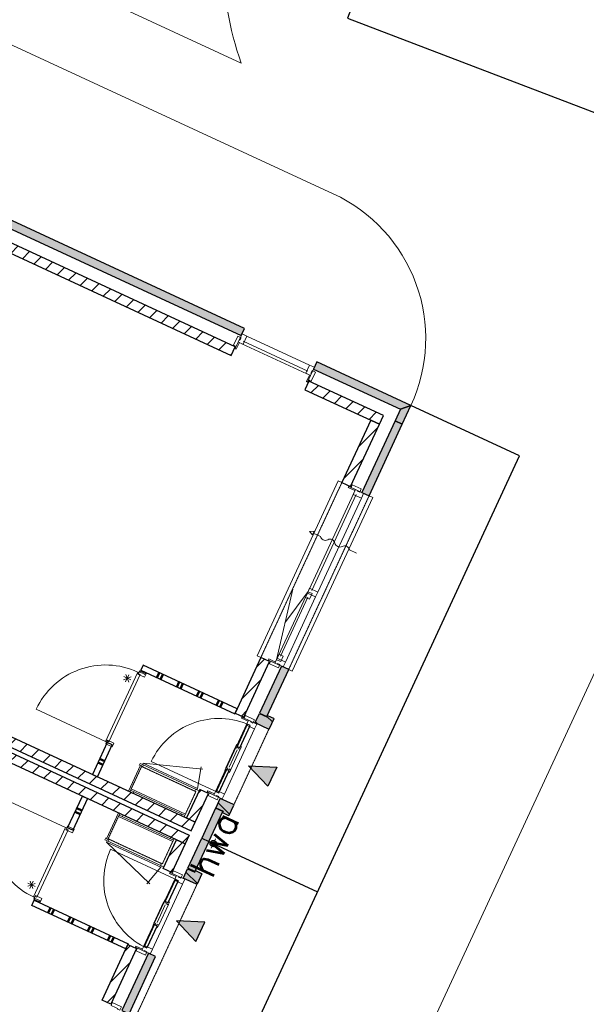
# Model space of a CAD drawing. Extents: x -1000932 to 2054797, y 285738 to 764020.
# Tile 70 of 256: x -330443 to -323336, y 564554 to 576907. Entities that reach past the tile are written whole.
import ezdxf

# ---------------------------------------------------------------- set-up
doc = ezdxf.new("R2010")
doc.units = 0
doc.header["$MEASUREMENT"] = 0
doc.linetypes.add('DASHED', pattern=[0.75, 0.5, -0.25])
doc.layers.add('31.', color=7, linetype='CONTINUOUS')
doc.layers.add('HATCH_REACTORS', color=7, linetype='CONTINUOUS')
doc.styles.get("Standard").update_dxf_attribs({"font": 'romans.shx'})
pattern_1 = [(45, (-31791.21, 918770.12), (106.06602, -106.066015), [])]
pattern_2 = [(135, (-31791.21, 918982.25), (106.066017, 106.06602), [])]

msp = doc.modelspace()

# ---------------------------------------------------------------- hatches: boundary and pattern name
at = {"layer": '31.', "linetype": 'Continuous'}
for color, points in [(7, [(-327663.901, 572943.029), (-327621.869, 573033.779), (-330888.401, 574546.967), (-330930.432, 574456.217)]), (7, [(-325667.682, 572018.311), (-325534.901, 572067.029), (-326714.494, 572613.467), (-326756.526, 572522.717)]), (7, [(-325534.901, 572067.029), (-325667.682, 572018.311), (-325734.932, 571873.154), (-325644.182, 571831.123)]), (7, [(-326151.057, 570974.842), (-326060.307, 570932.811), (-325644.182, 571831.123), (-325734.932, 571873.154)]), (7, [(-327433.026, 568207.373), (-327342.307, 568165.311), (-327069.088, 568755.123), (-327159.838, 568797.154)]), (253, [(-327435.151, 568202.811), (-327344.401, 568160.779), (-327335.994, 568178.936), (-327258.869, 568143.217), (-327256.432, 568136.561), (-327315.276, 568009.529), (-327321.932, 568007.092), (-327489.776, 568084.873), (-327487.682, 568089.404)]), (7, [(-327329.651, 567288.811), (-327572.276, 567547.779), (-327217.838, 567530.186)]), (253, [(-327983.244, 567019.592), (-327892.526, 566977.561), (-327900.932, 566959.436), (-327823.776, 566923.686), (-327817.151, 566926.123), (-327758.307, 567053.154), (-327760.744, 567059.811), (-327928.619, 567137.561), (-327930.713, 567133.029)]), (7, [(-328160.213, 566637.592), (-328069.463, 566595.561), (-327894.619, 566973.029), (-327985.338, 567015.061)]), (7, [(-328160.213, 566637.592), (-328069.463, 566595.561), (-328244.338, 566218.092), (-328335.057, 566260.123)]), (253, [(-328337.151, 566255.592), (-328246.432, 566213.561), (-328238.026, 566231.717), (-328160.901, 566195.998), (-328158.463, 566189.342), (-328217.307, 566062.311), (-328223.932, 566059.873), (-328391.807, 566137.654), (-328389.713, 566142.186)]), (7, [(-328119.869, 565582.967), (-328474.276, 565600.561), (-328231.651, 565341.592)]), (7, [(-328737.776, 565152.842), (-328828.526, 565194.873), (-329160.588, 564478.061), (-329069.838, 564436.029)])]:
    msp.add_hatch(color=color, dxfattribs=at).paths.add_polyline_path(points, flags=0)
h = msp.add_hatch(dxfattribs=at)
h.set_pattern_fill('ARKEY_P_050A40_12', style=0, pattern_type=0)
h.set_pattern_definition(pattern_1)
h.paths.add_polyline_path([(-330988.619, 574306.842), (-331039.057, 574197.936), (-327790.651, 572693.186), (-327740.213, 572802.061)], flags=0)
h = msp.add_hatch(dxfattribs=at)
h.set_pattern_fill('ARKEY_P_050A40_12', style=0, pattern_type=0)
h.set_pattern_definition(pattern_1)
h.paths.add_polyline_path([(-326814.682, 572373.342), (-326865.151, 572264.436), (-325930.557, 571831.498), (-325880.088, 571940.404)], flags=0)
h = msp.add_hatch(dxfattribs=at)
h.set_pattern_fill('ARKEY_P_050A40_12', style=0, pattern_type=0)
h.set_pattern_definition(pattern_1)
h.paths.add_polyline_path([(-325930.557, 571831.498), (-326039.432, 571881.967), (-326400.901, 571101.623), (-326292.026, 571051.186)], flags=0)
h = msp.add_hatch(dxfattribs=at)
h.set_pattern_fill('ARKEY_P_050A40_12', style=0, pattern_type=0)
h.set_pattern_definition(pattern_1)
h.paths.add_polyline_path([(-328292.776, 566732.061), (-328242.338, 566840.967), (-338178.057, 571443.529), (-338228.526, 571334.654)], flags=0)
h = msp.add_hatch(dxfattribs=at)
h.set_pattern_fill('ARKEY_P_050A40_12', style=0, pattern_type=0)
h.set_pattern_definition(pattern_1)
h.paths.add_polyline_path([(-328317.994, 566677.623), (-328368.432, 566568.748), (-338304.182, 571171.311), (-338253.744, 571280.217)], flags=0)
h = msp.add_hatch(dxfattribs=at)
h.set_pattern_fill('ARKEY_P_050A40_12', style=0, pattern_type=0)
h.set_pattern_definition(pattern_1)
h.paths.add_polyline_path([(-327309.213, 568855.342), (-327418.088, 568905.779), (-327741.744, 568207.092), (-327632.869, 568156.654)], flags=0)
h = msp.add_hatch(dxfattribs=at)
h.set_pattern_fill('ARKEY_P_050A40_17', style=0, pattern_type=0)
h.set_pattern_definition(pattern_2)
h.paths.add_polyline_path([(-327435.151, 568202.811), (-327344.401, 568160.779), (-327335.994, 568178.936), (-327258.869, 568143.217), (-327256.432, 568136.561), (-327315.276, 568009.529), (-327321.932, 568007.092), (-327489.776, 568084.873), (-327487.682, 568089.404)], flags=0)
h = msp.add_hatch(dxfattribs=at)
h.set_pattern_fill('ARKEY_P_050A40_12', style=0, pattern_type=0)
h.set_pattern_definition(pattern_1)
h.paths.add_polyline_path([(-328075.901, 567200.279), (-328184.776, 567250.717), (-328351.213, 566891.404), (-328242.338, 566840.967)], flags=0)
h = msp.add_hatch(dxfattribs=at)
h.set_pattern_fill('ARKEY_P_050A40_17', style=0, pattern_type=0)
h.set_pattern_definition(pattern_2)
h.paths.add_polyline_path([(-327983.244, 567019.592), (-327892.526, 566977.561), (-327900.932, 566959.436), (-327823.776, 566923.686), (-327817.151, 566926.123), (-327758.307, 567053.154), (-327760.744, 567059.811), (-327928.619, 567137.561), (-327930.713, 567133.029)], flags=0)
h = msp.add_hatch(dxfattribs=at)
h.set_pattern_fill('ARKEY_P_050A40_12', style=0, pattern_type=0)
h.set_pattern_definition(pattern_1)
h.paths.add_polyline_path([(-328534.869, 566209.436), (-328643.776, 566259.873), (-328477.307, 566619.186), (-328368.432, 566568.748)], flags=0)
h = msp.add_hatch(dxfattribs=at)
h.set_pattern_fill('ARKEY_P_050A40_17', style=0, pattern_type=0)
h.set_pattern_definition(pattern_2)
h.paths.add_polyline_path([(-328337.151, 566255.592), (-328246.432, 566213.561), (-328238.026, 566231.717), (-328160.901, 566195.998), (-328158.463, 566189.342), (-328217.307, 566062.311), (-328223.932, 566059.873), (-328391.807, 566137.654), (-328389.713, 566142.186)], flags=0)
h = msp.add_hatch(dxfattribs=at)
h.set_pattern_fill('ARKEY_P_050A40_12', style=0, pattern_type=0)
h.set_pattern_definition(pattern_1)
h.paths.add_polyline_path([(-329301.557, 564554.373), (-329410.432, 564604.811), (-329086.807, 565303.498), (-328977.901, 565253.061)], flags=0)

# ---------------------------------------------------------------- linework, layer by layer
at = {"layer": '31.', "color": 7, "linetype": 'Continuous', "lineweight": 50}
for p, q in [((-328691.963, 568713.373), (-328721.401, 568649.873)), ((-328646.588, 568692.373), (-328676.026, 568628.842)), ((-328442.432, 568597.779), (-328471.869, 568534.279)), ((-328397.088, 568576.779), (-328426.494, 568513.248)), ((-328192.901, 568482.217), (-328222.338, 568418.686)), ((-328147.557, 568461.186), (-328176.963, 568397.686)), ((-327943.401, 568366.623), (-327972.807, 568303.092)), ((-327898.026, 568345.592), (-327927.432, 568282.092)), ((-329376.901, 567603.498), (-329440.432, 567632.904)), ((-329397.932, 567558.123), (-329461.432, 567587.561)), ((-329726.276, 567015.904), (-329662.744, 566986.467)), ((-329747.276, 566970.529), (-329683.776, 566941.092)), ((-330058.026, 565764.404), (-330087.432, 565700.904)), ((-330012.651, 565743.404), (-330042.088, 565679.873)), ((-329808.494, 565648.842), (-329837.932, 565585.311)), ((-329763.119, 565627.811), (-329792.557, 565564.279)), ((-329558.963, 565533.248), (-329588.401, 565469.717)), ((-329513.588, 565512.217), (-329543.026, 565448.717)), ((-329309.432, 565417.654), (-329338.869, 565354.123)), ((-329264.057, 565396.623), (-329293.494, 565333.123))]:
    msp.add_line(p, q, dxfattribs=at)
at = {"layer": '31.', "color": 7, "linetype": 'Continuous', "lineweight": 18, "ltscale": 10}
for points in [[(-327663.057, 579039.842, 0.172969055), (-327663.057, 576359.092)], [(-327663.057, 579039.811, 0.172964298), (-327663.057, 576359.123)], [(-332628.307, 577557.123), (-326508.994, 574722.436, -0.41421361), (-325534.901, 572067.029), (-325534.901, 572067.029)], [(-334601.244, 544321.467, 0.044976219), (-334286.901, 544865.842), (-332123.963, 549535.092), (-322483.276, 570326.092, -0.394068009), (-318691.057, 571866.529), (-318245.151, 571696.279)]]:
    msp.add_lwpolyline(points, format="xyb", dxfattribs=at)
for points in [[(-327663.057, 576359.123), (-332207.994, 578464.467)], [(-327592.588, 572937.561), (-326806.807, 572573.561)], [(-327739.557, 572779.717), (-327701.307, 572862.279)], [(-327687.682, 572855.967), (-327725.932, 572773.404)], [(-327701.307, 572862.279), (-327687.682, 572855.967)], [(-327655.932, 572841.279), (-326839.307, 572462.967)], [(-327638.276, 572872.217), (-326827.088, 572496.436)], [(-327725.932, 572773.404), (-327739.557, 572779.717)], [(-326807.526, 572448.279), (-326845.776, 572365.686)], [(-326832.182, 572359.404), (-326793.932, 572441.967)], [(-326793.932, 572441.967), (-326807.526, 572448.279)], [(-326845.776, 572365.686), (-326832.182, 572359.404)], [(-326400.901, 571101.623), (-326446.276, 571122.623), (-327463.463, 568926.779), (-327418.088, 568905.779)], [(-326060.307, 570932.811), (-326014.932, 570911.811), (-327023.713, 568734.092), (-327069.088, 568755.123)], [(-326252.807, 570966.873), (-326813.119, 569757.373)], [(-326221.869, 570949.248), (-326779.651, 569745.154)], [(-326320.682, 571036.904), (-326314.369, 571050.498)], [(-326238.119, 570998.654), (-326320.682, 571036.904)], [(-326314.369, 571050.498), (-326231.807, 571012.248)], [(-326231.807, 571012.248), (-326238.119, 570998.654)], [(-326156.526, 570903.529), (-326702.526, 569724.873)], [(-326824.463, 569732.873), (-327222.088, 568874.498)], [(-326828.369, 569661.373), (-327170.088, 568923.686)], [(-326730.682, 569664.061), (-327108.994, 568847.436)], [(-327316.838, 568886.404), (-327323.151, 568872.811)], [(-327323.151, 568872.811), (-327240.588, 568834.561)], [(-327234.276, 568848.186), (-327316.838, 568886.404)], [(-327240.588, 568834.561), (-327234.276, 568848.186)], [(-328932.838, 568692.998), (-329323.838, 567848.904), (-329346.526, 567859.404), (-329352.838, 567845.811), (-329366.432, 567852.123), (-328963.182, 568722.623), (-328949.213, 568717.123), (-328955.526, 568703.498), (-328932.838, 568692.998)], [(-328904.276, 568707.061), (-328936.057, 568721.748), (-328925.526, 568744.436), (-328862.026, 568715.029), (-328872.526, 568692.342), (-328904.276, 568707.061)], [(-328896.119, 568807.967), (-328925.526, 568744.436)], [(-328925.526, 568744.436), (-327745.963, 568198.029)], [(-327716.526, 568261.529), (-328896.119, 568807.967)], [(-327745.963, 568198.029), (-327716.526, 568261.529)], [(-327661.526, 568142.373), (-327655.213, 568155.998)], [(-327578.963, 568104.123), (-327661.526, 568142.373)], [(-327655.213, 568155.998), (-327572.651, 568117.748)], [(-327572.651, 568117.748), (-327578.963, 568104.123)], [(-327593.651, 568072.373), (-327986.244, 567224.873)], [(-327497.369, 568009.029), (-327875.651, 567192.373)], [(-327558.651, 568053.936), (-327583.151, 568065.311)], [(-329345.869, 567837.061), (-329530.807, 567437.811)], [(-329467.276, 567408.404), (-329282.338, 567807.654)], [(-329282.338, 567807.654), (-329345.869, 567837.061)], [(-327735.557, 567782.686), (-327857.026, 567520.467)], [(-327715.494, 567747.467), (-327817.213, 567527.904)], [(-327675.682, 567754.967), (-327797.151, 567492.748)], [(-328925.807, 567554.311), (-329077.119, 567227.654), (-329060.776, 567220.092), (-328909.463, 567546.748), (-328925.807, 567554.311)], [(-328900.963, 567531.779), (-328889.619, 567556.279), (-328931.369, 567575.623), (-328942.713, 567551.123)], [(-328903.244, 567562.592), (-328220.901, 567246.498), (-328213.307, 567262.842), (-328895.651, 567578.936), (-328903.244, 567562.592)], [(-328220.901, 567246.498), (-328903.244, 567562.592), (-328895.651, 567578.936), (-328213.307, 567262.842), (-328220.901, 567246.498)], [(-328895.651, 567578.936), (-328895.651, 567578.936), (-328146.026, 567503.311)], [(-328213.307, 567262.842), (-328166.276, 567532.154)], [(-329530.807, 567437.811), (-329467.276, 567408.404)], [(-329009.807, 567220.717), (-329019.057, 567200.748), (-329060.776, 567220.092), (-329051.526, 567240.061)], [(-328363.432, 566941.154), (-328371.026, 566924.811), (-329051.526, 567240.061), (-329043.963, 567256.404), (-328363.432, 566941.154)], [(-328245.838, 567228.311), (-328234.494, 567252.811), (-328192.744, 567233.467), (-328204.119, 567208.967)], [(-328083.526, 567231.373), (-328089.838, 567217.748)], [(-328000.963, 567193.123), (-328083.526, 567231.373)], [(-329841.838, 566766.373), (-329656.901, 567165.623)], [(-329593.401, 567136.186), (-329778.338, 566736.936)], [(-329656.901, 567165.623), (-329593.401, 567136.186)], [(-328089.838, 567217.748), (-328007.276, 567179.498)], [(-328007.276, 567179.498), (-328000.963, 567193.123)], [(-327949.557, 567210.092), (-327974.057, 567221.436)], [(-329354.526, 566628.811), (-329203.213, 566955.436), (-329186.869, 566947.873), (-329338.213, 566621.217), (-329354.526, 566628.811)], [(-328523.182, 566596.342), (-328515.588, 566612.686), (-329196.119, 566927.936), (-329203.713, 566911.592), (-328523.182, 566596.342)], [(-329154.401, 566908.592), (-329145.151, 566928.561), (-329186.869, 566947.873), (-329196.119, 566927.936)], [(-328371.026, 566924.811), (-328380.244, 566904.842), (-328421.994, 566924.186), (-328412.744, 566944.154)], [(-330227.651, 565897.842), (-329836.651, 566741.904), (-329859.338, 566752.436), (-329853.026, 566766.029), (-329866.619, 566772.342), (-330269.869, 565901.842), (-330256.651, 565894.717), (-330250.338, 565908.342), (-330227.651, 565897.842)], [(-329778.338, 566736.936), (-329841.838, 566766.373)], [(-329321.307, 566624.404), (-329332.651, 566599.904), (-329374.369, 566619.248), (-329363.026, 566643.748)], [(-328515.588, 566612.686), (-328506.369, 566632.623), (-328548.088, 566651.967), (-328557.338, 566631.998)], [(-327987.713, 566629.342), (-328042.338, 566511.373)], [(-329346.244, 566606.217), (-328663.901, 566290.123), (-328671.463, 566273.811), (-329353.807, 566589.904), (-329346.244, 566606.217)], [(-328663.901, 566290.123), (-329346.244, 566606.217), (-329353.807, 566589.904), (-328671.463, 566273.811), (-328663.901, 566290.123)], [(-329353.807, 566589.904), (-329353.807, 566589.904), (-328811.369, 566066.967)], [(-327956.057, 566543.029), (-328073.994, 566597.686)], [(-328671.463, 566273.811), (-328846.463, 566063.748)], [(-328666.182, 566320.936), (-328677.526, 566296.436), (-328635.776, 566277.123), (-328624.432, 566301.623)], [(-328888.276, 565277.654), (-328495.682, 566125.154)], [(-328563.526, 566195.154), (-328557.244, 566208.748)], [(-328480.963, 566156.904), (-328563.526, 566195.154)], [(-328557.244, 566208.748), (-328474.651, 566170.498)], [(-328460.682, 566106.717), (-328485.182, 566118.061)], [(-328474.651, 566170.498), (-328480.963, 566156.904)], [(-328777.682, 565245.154), (-328399.369, 566061.811)], [(-330219.901, 565866.967), (-330251.651, 565881.686), (-330262.182, 565858.998), (-330198.651, 565829.561), (-330188.151, 565852.248), (-330219.901, 565866.967)], [(-330291.588, 565795.467), (-330262.182, 565858.998)], [(-329112.026, 565249.061), (-330291.588, 565795.467)], [(-330262.182, 565858.998), (-329082.588, 565312.561)], [(-328759.057, 565573.217), (-328637.588, 565835.436)], [(-328719.244, 565580.686), (-328617.526, 565800.279)], [(-328699.182, 565545.467), (-328577.713, 565807.686)], [(-329082.588, 565312.561), (-329112.026, 565249.061)], [(-328985.557, 565284.154), (-328991.838, 565270.529)], [(-328991.838, 565270.529), (-328909.276, 565232.279)], [(-328902.963, 565245.904), (-328985.557, 565284.154)], [(-328851.588, 565262.873), (-328876.088, 565274.217)], [(-328909.276, 565232.279), (-328902.963, 565245.904)]]:
    msp.add_lwpolyline(points, dxfattribs=at)
at = {"layer": '31.', "color": 7, "linetype": 'Continuous', "lineweight": 25, "ltscale": 10}
for points in [[(-325794.744, 578326.061), (-326329.932, 576924.811), (-304227.244, 568482.873), (-303692.026, 569884.186)], [(-327621.869, 573033.779), (-330888.401, 574546.967)], [(-330930.432, 574456.217), (-327663.901, 572943.029)], [(-327740.213, 572802.061), (-330988.619, 574306.842)], [(-331039.057, 574197.936), (-327790.651, 572693.186)], [(-327663.901, 572943.029), (-327621.869, 573033.779)], [(-327790.651, 572693.186), (-327740.213, 572802.061)], [(-326714.494, 572613.467), (-326756.526, 572522.717)], [(-325534.901, 572067.029), (-326714.494, 572613.467)], [(-326756.526, 572522.717), (-325667.682, 572018.311)], [(-326814.682, 572373.342), (-326865.151, 572264.436)], [(-325880.088, 571940.404), (-326814.682, 572373.342)], [(-326865.151, 572264.436), (-325930.557, 571831.498)], [(-334118.744, 549968.092), (-324173.838, 571436.529), (-325534.901, 572067.029)], [(-325644.182, 571831.123), (-325534.901, 572067.029)], [(-325930.557, 571831.498), (-325880.088, 571940.404)], [(-325667.682, 572018.311), (-325734.932, 571873.154)], [(-326039.432, 571881.967), (-326400.901, 571101.623)], [(-326292.026, 571051.186), (-325930.557, 571831.498)], [(-325734.932, 571873.154), (-326151.057, 570974.842)], [(-326060.307, 570932.811), (-325644.182, 571831.123)], [(-325930.557, 571831.498), (-326039.432, 571881.967)], [(-325644.182, 571831.123), (-325734.932, 571873.154)], [(-325734.932, 571873.154), (-325644.182, 571831.123)], [(-328242.338, 566840.967), (-338178.057, 571443.529)], [(-338228.526, 571334.654), (-328292.776, 566732.061)], [(-338253.744, 571280.217), (-328317.994, 566677.623)], [(-328368.432, 566568.748), (-338304.182, 571171.311)], [(-326400.901, 571101.623), (-326292.026, 571051.186)], [(-326151.057, 570974.842), (-326060.307, 570932.811)], [(-327418.088, 568905.779), (-327741.744, 568207.092)], [(-327632.869, 568156.654), (-327309.213, 568855.342)], [(-327309.213, 568855.342), (-327418.088, 568905.779)], [(-327159.838, 568797.154), (-327433.026, 568207.373)], [(-327342.307, 568165.311), (-327069.088, 568755.123)], [(-327069.088, 568755.123), (-327159.838, 568797.154)], [(-327741.744, 568207.092), (-327632.869, 568156.654)], [(-327433.026, 568207.373), (-327342.307, 568165.311)], [(-328184.776, 567250.717), (-328351.213, 566891.404)], [(-328075.901, 567200.279), (-328184.776, 567250.717)], [(-328242.338, 566840.967), (-328075.901, 567200.279)], [(-327985.338, 567015.061), (-328160.213, 566637.592)], [(-327894.619, 566973.029), (-327985.338, 567015.061)], [(-328351.213, 566891.404), (-328242.338, 566840.967)], [(-328069.463, 566595.561), (-327894.619, 566973.029)], [(-328292.776, 566732.061), (-328242.338, 566840.967)], [(-328643.776, 566259.873), (-328477.307, 566619.186)], [(-328477.307, 566619.186), (-328368.432, 566568.748)], [(-328317.994, 566677.623), (-328368.432, 566568.748)], [(-328335.057, 566260.123), (-328160.213, 566637.592)], [(-328160.213, 566637.592), (-328069.463, 566595.561)], [(-328160.213, 566637.592), (-328069.463, 566595.561)], [(-328368.432, 566568.748), (-328534.869, 566209.436)], [(-328069.463, 566595.561), (-328244.338, 566218.092)], [(-328069.463, 566595.592), (-326708.401, 565965.092)], [(-328534.869, 566209.436), (-328643.776, 566259.873)], [(-328244.338, 566218.092), (-328335.057, 566260.123)], [(-329410.432, 564604.811), (-329086.807, 565303.498)], [(-328977.901, 565253.061), (-329301.557, 564554.373)], [(-329086.807, 565303.498), (-328977.901, 565253.061)], [(-328828.526, 565194.873), (-329160.588, 564478.061)], [(-329069.838, 564436.029), (-328737.776, 565152.842)], [(-328737.776, 565152.842), (-328828.526, 565194.873)], [(-329301.557, 564554.373), (-329410.432, 564604.811)]]:
    msp.add_lwpolyline(points, dxfattribs=at)
at = {"layer": '31.', "color": 7, "linetype": 'Continuous', "lineweight": 18, "ltscale": 10}
for points in [[(-327726.932, 572806.936), (-327701.307, 572862.279), (-327701.307, 572862.279), (-327692.901, 572880.436), (-327692.901, 572880.436), (-327688.276, 572890.404), (-327680.088, 572886.623), (-327666.244, 572916.561), (-327707.963, 572935.904), (-327707.963, 572935.904), (-327760.526, 572822.498)], [(-327592.588, 572937.561), (-327653.369, 572965.717), (-327701.307, 572862.279), (-327640.494, 572834.123)], [(-326806.807, 572573.561), (-326746.026, 572545.404), (-326793.932, 572441.967), (-326854.713, 572470.123)], [(-326819.557, 572386.623), (-326793.932, 572441.967), (-326793.932, 572441.967), (-326785.526, 572460.123), (-326785.526, 572460.123), (-326780.901, 572470.092), (-326789.057, 572473.873), (-326775.182, 572503.811), (-326733.463, 572484.467), (-326733.463, 572484.467), (-326785.994, 572371.061)], [(-326287.151, 571037.904), (-326231.807, 571012.248), (-326231.807, 571012.248), (-326213.651, 571003.842), (-326213.651, 571003.842), (-326203.682, 570999.217), (-326207.463, 570991.061), (-326177.526, 570977.186), (-326158.182, 571018.936), (-326158.182, 571018.936), (-326271.588, 571071.467)], [(-326156.526, 570903.529), (-326128.369, 570964.342), (-326231.807, 571012.248), (-326259.963, 570951.467)], [(-326773.869, 569706.467), (-326824.682, 569730.029), (-326857.401, 569659.404), (-326806.588, 569635.842)], [(-326702.526, 569724.873), (-326730.682, 569664.061), (-326834.119, 569711.998), (-326805.963, 569772.779)], [(-327295.932, 568860.186), (-327240.588, 568834.561), (-327240.588, 568834.561), (-327222.432, 568826.154), (-327222.432, 568826.154), (-327212.463, 568821.529), (-327208.682, 568829.686), (-327178.744, 568815.811), (-327198.057, 568774.092), (-327198.057, 568774.092), (-327311.494, 568826.623)], [(-327108.994, 568847.436), (-327137.151, 568786.654), (-327240.588, 568834.561), (-327212.432, 568895.342)], [(-327169.244, 568852.936), (-327220.057, 568876.498), (-327187.338, 568947.123), (-327136.526, 568923.561)], [(-328949.307, 568716.873), (-328959.838, 568694.217), (-328878.151, 568656.373), (-328857.151, 568701.748), (-328938.807, 568739.561)], [(-327627.994, 568143.373), (-327572.651, 568117.748), (-327572.651, 568117.748), (-327554.494, 568109.342), (-327554.494, 568109.342), (-327544.526, 568104.717), (-327548.307, 568096.529), (-327518.369, 568082.654), (-327499.026, 568124.404), (-327499.026, 568124.404), (-327612.432, 568176.936)], [(-327497.369, 568009.029), (-327469.213, 568069.811), (-327572.651, 568117.748), (-327600.807, 568056.936)], [(-329352.838, 567845.811), (-329342.338, 567868.498), (-329260.651, 567830.654), (-329281.682, 567785.279), (-329363.338, 567823.123)], [(-327716.588, 567768.936), (-327737.463, 567778.592), (-327721.901, 567812.186), (-327709.213, 567806.279), (-327716.963, 567789.498), (-327708.807, 567785.717)], [(-327698.432, 567760.529), (-327677.557, 567750.842), (-327662.026, 567784.436), (-327674.713, 567790.311), (-327682.494, 567773.529), (-327690.651, 567777.311)], [(-327834.276, 567514.873), (-327855.151, 567524.529), (-327870.713, 567490.967), (-327857.994, 567485.061), (-327850.213, 567501.873), (-327842.057, 567498.092)], [(-327816.119, 567506.467), (-327795.276, 567496.779), (-327810.807, 567463.217), (-327823.526, 567469.092), (-327815.744, 567485.904), (-327823.901, 567489.686)], [(-327875.651, 567192.373), (-327903.807, 567131.592), (-328007.276, 567179.498), (-327979.088, 567240.311)], [(-328062.619, 567205.154), (-328007.276, 567179.498), (-328007.276, 567179.498), (-327989.119, 567171.092), (-327989.119, 567171.092), (-327979.119, 567166.467), (-327975.338, 567174.654), (-327945.401, 567160.779), (-327964.744, 567119.029), (-327964.744, 567119.029), (-328078.151, 567171.592)], [(-329853.026, 566766.029), (-329863.526, 566743.342), (-329781.869, 566705.529), (-329760.838, 566750.904), (-329842.526, 566788.717)], [(-328530.026, 566196.154), (-328474.651, 566170.498), (-328474.651, 566170.498), (-328456.526, 566162.092), (-328456.526, 566162.092), (-328446.526, 566157.467), (-328450.307, 566149.311), (-328420.369, 566135.436), (-328401.026, 566177.186), (-328401.026, 566177.186), (-328514.463, 566229.717)], [(-328399.369, 566061.811), (-328371.213, 566122.592), (-328474.651, 566170.498), (-328502.838, 566109.717)], [(-330256.526, 565894.967), (-330246.026, 565917.654), (-330164.369, 565879.811), (-330185.369, 565834.436), (-330267.057, 565872.279)], [(-328618.619, 565821.717), (-328639.463, 565831.373), (-328623.932, 565864.936), (-328611.213, 565859.061), (-328618.994, 565842.279), (-328610.838, 565838.498)], [(-328600.463, 565813.311), (-328579.588, 565803.623), (-328564.026, 565837.217), (-328576.744, 565843.092), (-328584.526, 565826.311), (-328592.682, 565830.092)], [(-328736.307, 565567.654), (-328757.182, 565577.311), (-328772.713, 565543.748), (-328760.026, 565537.842), (-328752.244, 565554.654), (-328744.088, 565550.842)], [(-328718.151, 565559.248), (-328697.276, 565549.561), (-328712.838, 565515.998), (-328725.526, 565521.873), (-328717.776, 565538.654), (-328725.932, 565542.436)], [(-328964.619, 565257.936), (-328909.276, 565232.279), (-328909.276, 565232.279), (-328891.119, 565223.873), (-328891.119, 565223.873), (-328881.151, 565219.248), (-328877.369, 565227.436), (-328847.432, 565213.561), (-328866.776, 565171.811), (-328866.776, 565171.811), (-328980.182, 565224.342)], [(-328777.682, 565245.154), (-328805.838, 565184.373), (-328909.276, 565232.279), (-328881.119, 565293.092)], [(-329296.682, 564541.092), (-329241.338, 564515.467), (-329241.338, 564515.467), (-329223.182, 564507.061), (-329223.182, 564507.061), (-329213.213, 564502.436), (-329216.994, 564494.279), (-329187.057, 564480.404), (-329167.713, 564522.123), (-329167.713, 564522.123), (-329281.151, 564574.686)]]:
    msp.add_lwpolyline(points, close=True, dxfattribs=at)
at = {"layer": '31.', "color": 7, "linetype": 'DASHED', "lineweight": 18, "ltscale": 10}
for points in [[(-326400.901, 571101.623), (-327418.088, 568905.779)], [(-327069.088, 568755.123), (-326060.307, 570932.811)], [(-327756.213, 567057.717), (-327317.369, 568004.998)], [(-329043.963, 567256.404), (-328913.682, 567537.686), (-328233.151, 567222.436), (-328363.432, 566941.154)], [(-329203.713, 566911.592), (-329333.994, 566630.311), (-328653.463, 566315.061), (-328523.182, 566596.342)], [(-328219.401, 566057.779), (-329999.057, 562215.967)]]:
    msp.add_lwpolyline(points, dxfattribs=at)
at = {"layer": '31.', "color": 7, "linetype": 'Continuous', "lineweight": 13, "ltscale": 10}
for points in [[(-326216.901, 570214.061), (-326307.651, 570256.092, 0.499999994), (-326398.369, 570298.123, -0.499999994), (-326489.119, 570340.154, 0.499999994), (-326579.869, 570382.186, -0.499999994), (-326670.588, 570424.217), (-326761.338, 570466.248), (-326750.838, 570488.936), (-326806.713, 570487.279), (-326771.838, 570443.561), (-326761.338, 570466.248)], [(-328963.338, 568722.279, 0.414213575), (-330236.619, 568255.217), (-329366.432, 567852.123)], [(-327552.838, 568053.467, 0.414213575), (-328792.901, 567598.561), (-327945.401, 567205.967)], [(-330269.713, 565902.154, -0.414213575), (-330736.807, 567175.436), (-329866.619, 566772.342)], [(-328847.432, 565258.748, -0.414213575), (-329302.338, 566498.811), (-328454.838, 566106.217)]]:
    msp.add_lwpolyline(points, format="xyb", dxfattribs=at)
for points in [[(-327222.088, 568874.498), (-327015.432, 569760.717)], [(-326824.463, 569732.873), (-327116.119, 569341.154)], [(-329140.276, 568626.686), (-329046.401, 568661.123)], [(-329138.713, 568664.936), (-329047.963, 568622.904)], [(-329114.338, 568598.529), (-329072.307, 568689.279)], [(-329076.119, 568596.967), (-329110.557, 568690.842)], [(-330247.057, 566069.217), (-330340.932, 566034.779)], [(-330339.369, 566073.029), (-330248.619, 566030.998)], [(-330272.994, 566097.373), (-330315.026, 566006.623)], [(-330311.213, 566098.936), (-330276.776, 566005.061)]]:
    msp.add_lwpolyline(points, dxfattribs=at)
at = {"layer": '31.', "color": 7, "linetype": 'Continuous', "lineweight": 25, "ltscale": 10}
for points in [[(-327435.151, 568202.811), (-327344.401, 568160.779), (-327335.994, 568178.936), (-327258.869, 568143.217), (-327256.432, 568136.561), (-327315.276, 568009.529), (-327321.932, 568007.092), (-327489.776, 568084.873), (-327487.682, 568089.404)], [(-327682.494, 567773.529), (-327553.682, 568051.623), (-327588.151, 568067.623), (-327716.963, 567789.498)], [(-327944.557, 567207.779), (-327815.744, 567485.904), (-327850.213, 567501.873), (-327979.057, 567223.748)], [(-327983.244, 567019.592), (-327892.526, 566977.561), (-327900.932, 566959.436), (-327823.776, 566923.686), (-327817.151, 566926.123), (-327758.307, 567053.154), (-327760.744, 567059.811), (-327928.619, 567137.561), (-327930.713, 567133.029)], [(-328337.151, 566255.592), (-328246.432, 566213.561), (-328238.026, 566231.717), (-328160.901, 566195.998), (-328158.463, 566189.342), (-328217.307, 566062.311), (-328223.932, 566059.873), (-328391.807, 566137.654), (-328389.713, 566142.186)], [(-328455.682, 566104.404), (-328584.526, 565826.279), (-328618.994, 565842.248), (-328490.182, 566120.373)], [(-328717.776, 565538.654), (-328846.588, 565260.561), (-328881.057, 565276.529), (-328752.244, 565554.654)]]:
    msp.add_lwpolyline(points, close=True, dxfattribs=at)
at = {"layer": '31.', "color": 7, "linetype": 'Continuous'}
msp.add_circle((-328015.026, 566570.342), 39.987, dxfattribs=at)
at = {"layer": 'HATCH_REACTORS', "ltscale": 10}
for points in [[(-327663.901, 572943.029), (-327621.869, 573033.779), (-330888.401, 574546.967), (-330930.432, 574456.217)], [(-330988.619, 574306.842), (-331039.057, 574197.936), (-327790.651, 572693.186), (-327740.213, 572802.061)], [(-325667.682, 572018.311), (-325534.901, 572067.029), (-326714.494, 572613.467), (-326756.526, 572522.717)], [(-326814.682, 572373.342), (-326865.151, 572264.436), (-325930.557, 571831.498), (-325880.088, 571940.404)], [(-325534.901, 572067.029), (-325667.682, 572018.311), (-325734.932, 571873.154), (-325644.182, 571831.123)], [(-325930.557, 571831.498), (-326039.432, 571881.967), (-326400.901, 571101.623), (-326292.026, 571051.186)], [(-326151.057, 570974.842), (-326060.307, 570932.811), (-325644.182, 571831.123), (-325734.932, 571873.154)], [(-328292.776, 566732.061), (-328242.338, 566840.967), (-338178.057, 571443.529), (-338228.526, 571334.654)], [(-328317.994, 566677.623), (-328368.432, 566568.748), (-338304.182, 571171.311), (-338253.744, 571280.217)], [(-327309.213, 568855.342), (-327418.088, 568905.779), (-327741.744, 568207.092), (-327632.869, 568156.654)], [(-328896.119, 568807.967), (-328925.526, 568744.436), (-327745.963, 568198.029), (-327716.526, 568261.529)], [(-327433.026, 568207.373), (-327342.307, 568165.311), (-327069.088, 568755.123), (-327159.838, 568797.154)], [(-327435.151, 568202.811), (-327344.401, 568160.779), (-327335.994, 568178.936), (-327258.869, 568143.217), (-327256.432, 568136.561), (-327315.276, 568009.529), (-327321.932, 568007.092), (-327489.776, 568084.873), (-327487.682, 568089.404)], [(-327435.151, 568202.811), (-327344.401, 568160.779), (-327335.994, 568178.936), (-327258.869, 568143.217), (-327256.432, 568136.561), (-327315.276, 568009.529), (-327321.932, 568007.092), (-327489.776, 568084.873), (-327487.682, 568089.404)], [(-329282.338, 567807.654), (-329345.869, 567837.061), (-329530.807, 567437.811), (-329467.276, 567408.404)], [(-327329.651, 567288.811), (-327572.276, 567547.779), (-327217.838, 567530.186)], [(-328075.901, 567200.279), (-328184.776, 567250.717), (-328351.213, 566891.404), (-328242.338, 566840.967)], [(-329778.338, 566736.936), (-329841.838, 566766.373), (-329656.901, 567165.623), (-329593.401, 567136.186)], [(-327983.244, 567019.592), (-327892.526, 566977.561), (-327900.932, 566959.436), (-327823.776, 566923.686), (-327817.151, 566926.123), (-327758.307, 567053.154), (-327760.744, 567059.811), (-327928.619, 567137.561), (-327930.713, 567133.029)], [(-327983.244, 567019.592), (-327892.526, 566977.561), (-327900.932, 566959.436), (-327823.776, 566923.686), (-327817.151, 566926.123), (-327758.307, 567053.154), (-327760.744, 567059.811), (-327928.619, 567137.561), (-327930.713, 567133.029)], [(-328160.213, 566637.592), (-328069.463, 566595.561), (-327894.619, 566973.029), (-327985.338, 567015.061)], [(-328534.869, 566209.436), (-328643.776, 566259.873), (-328477.307, 566619.186), (-328368.432, 566568.748)], [(-328160.213, 566637.592), (-328069.463, 566595.561), (-328244.338, 566218.092), (-328335.057, 566260.123)], [(-328337.151, 566255.592), (-328246.432, 566213.561), (-328238.026, 566231.717), (-328160.901, 566195.998), (-328158.463, 566189.342), (-328217.307, 566062.311), (-328223.932, 566059.873), (-328391.807, 566137.654), (-328389.713, 566142.186)], [(-328337.151, 566255.592), (-328246.432, 566213.561), (-328238.026, 566231.717), (-328160.901, 566195.998), (-328158.463, 566189.342), (-328217.307, 566062.311), (-328223.932, 566059.873), (-328391.807, 566137.654), (-328389.713, 566142.186)], [(-330291.588, 565795.467), (-330262.182, 565858.998), (-329082.588, 565312.561), (-329112.026, 565249.061)], [(-328119.869, 565582.967), (-328474.276, 565600.561), (-328231.651, 565341.592)], [(-329301.557, 564554.373), (-329410.432, 564604.811), (-329086.807, 565303.498), (-328977.901, 565253.061)], [(-328737.776, 565152.842), (-328828.526, 565194.873), (-329160.588, 564478.061), (-329069.838, 564436.029)]]:
    msp.add_lwpolyline(points, close=True, dxfattribs=at)

# ---------------------------------------------------------------- texts
at = {"layer": '31.', "color": 7, "insert": (-327855.776, 566496.592), "char_height": 324, "attachment_point": 8, "rotation": 65.1448071, "line_spacing_factor": 1.333333}
msp.add_mtext('hwa', dxfattribs=at)

doc.saveas('drawing.dxf')
